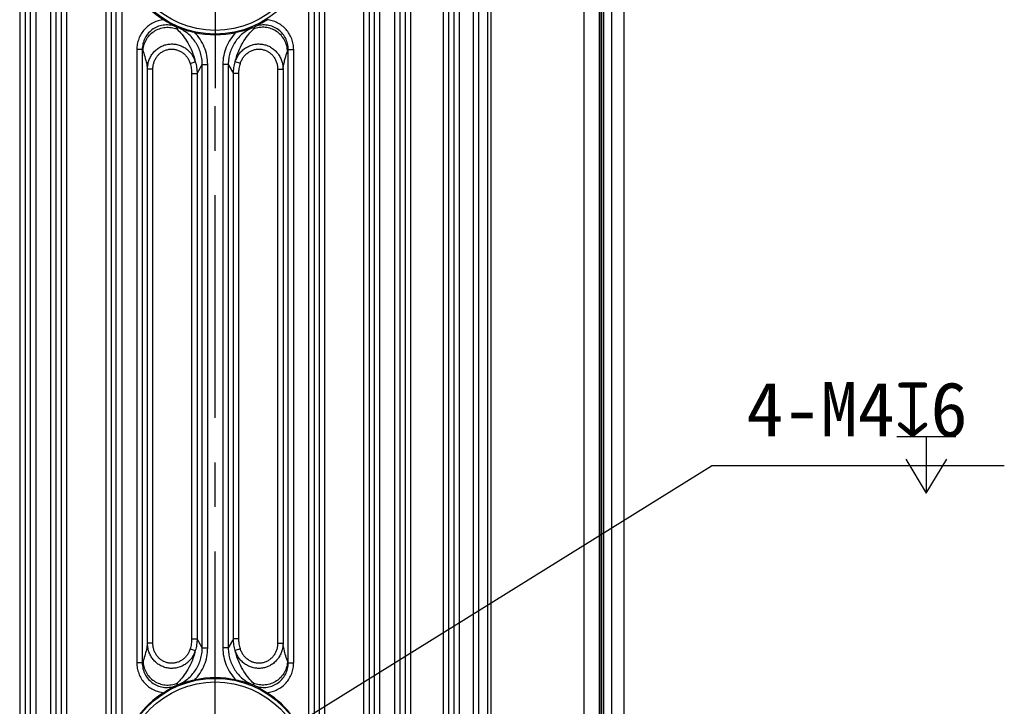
# Model space of a CAD drawing. Header units: millimetres. Extents: x 91 to 529, y 19 to 401.
# Tile 37 of 45: x 475 to 529, y 203 to 241. Entities that reach past the tile are written whole.
import ezdxf

# ---------------------------------------------------------------- set-up
doc = ezdxf.new("R2010")
doc.units = ezdxf.units.MM
doc.header["$LTSCALE"] = 32.67
doc.header["$PDMODE"] = 3
doc.header["$PDSIZE"] = 8
doc.linetypes.add('CENTER', pattern=[0.6, 0.375, -0.075, 0.075, -0.075])
doc.layers.get('0').update_dxf_attribs({"linetype": 'CONTINUOUS'})
doc.layers.get('Defpoints').update_dxf_attribs({"linetype": 'CONTINUOUS'})
for name, color, linetype in [('00_COMPONENTS', 7, 'CONTINUOUS'), ('03_ALL_AXES', 7, 'CONTINUOUS'), ('51__DRAFT_DIMS', 7, 'CONTINUOUS')]:
    doc.layers.add(name, color=color, linetype=linetype)
doc.styles.get("Standard").update_dxf_attribs({"font": 'simfang.ttf'})
doc.dimstyles.new('DIMSTYLE_4', dxfattribs={"dimtxt": 3, "dimasz": 3, "dimexe": 2.5, "dimexo": 0.5, "dimtad": 1, "dimdsep": 46, "dimtxsty": 'STANDARD', "dimblk": '_FILLED', "dimblk1": '_FILLED', "dimblk2": '_FILLED', "dimcen": 0.09, "dimclrt": 3, "dimazin": 2, "dimtp": 0.1, "dimtm": 0.1, "dimtfac": 1, "dimtofl": 0, "dimtmove": 0, "dimatfit": 1, "dimldrblk": '_FILLED', "dimfxl": 1, "dimtolj": 1, "dimarcsym": 0})

# ---------------------------------------------------------------- blocks, each defined once
blk = doc.blocks.new('_FILLED')
at = {"color": 0, "linetype": 'ByBlock'}
blk.add_solid([(0, 0), (-1, 0.167), (-1, -0.167)], dxfattribs=at)
blk = doc.blocks.new('*D14')
at = {"layer": '51__DRAFT_DIMS', "color": 0, "lineweight": -2}
for p in [(486.439, 200.236), (528.999, 216.665)]:
    blk.add_line(p, (512.894, 216.665), dxfattribs=at)
at = {"layer": 'Defpoints', "color": 0}
for p in [(487.289, 200.763), (483.891, 198.653)]:
    blk.add_point(p, dxfattribs=at)
at = {"layer": '51__DRAFT_DIMS', "color": 0, "linetype": 'ByBlock', "lineweight": -2, "xscale": 3, "yscale": 3, "zscale": 3, "rotation": 211.8413369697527}
blk.add_blockref('_FILLED', (483.891, 198.653), dxfattribs=at)
at = {"layer": '51__DRAFT_DIMS', "color": 3, "insert": (514.808, 221.29), "char_height": 3, "attachment_point": 1, "line_spacing_factor": 0.9}
blk.add_mtext('\\A1;{4-M4{\\fgdt;x}6}', dxfattribs=at)

msp = doc.modelspace()

# ---------------------------------------------------------------- linework, layer by layer
at = {"layer": '00_COMPONENTS', "color": 7}
for p, q in [((508.065, 263.008), (508.065, 182.408)), ((506.865, 200.25), (506.865, 241.966))]:
    msp.add_line(p, q, dxfattribs=at)
at = {"layer": '00_COMPONENTS', "color": 4}
for p, q in [((474.831, 257.899), (474.831, 187.518)), ((475.13, 257.899), (475.13, 187.518)), ((477.129, 187.518), (477.129, 257.899)), ((477.429, 187.518), (477.429, 257.899)), ((479.561, 257.899), (479.561, 187.518)), ((479.86, 257.899), (479.86, 187.518)), ((491.319, 187.518), (491.319, 257.899)), ((491.619, 187.518), (491.619, 257.899)), ((493.751, 257.899), (493.751, 187.518)), ((494.05, 257.899), (494.05, 187.518)), ((496.049, 187.518), (496.049, 257.899)), ((496.349, 187.518), (496.349, 257.899)), ((498.13, 257.899), (498.13, 187.518)), ((498.43, 257.899), (498.43, 187.518)), ((500.587, 187.518), (500.587, 257.899)), ((505.894, 187.518), (505.894, 257.899)), ((506.723, 187.518), (506.723, 257.899)), ((506.948, 257.899), (506.948, 187.518)), ((507.382, 257.899), (507.382, 187.518)), ((475.415, 254.637), (475.415, 190.779)), ((475.714, 254.637), (475.714, 190.779)), ((476.545, 190.779), (476.545, 254.637)), ((476.845, 190.779), (476.845, 254.637)), ((480.145, 190.779), (480.145, 254.637)), ((491.035, 254.637), (491.035, 190.779)), ((494.335, 254.637), (494.335, 190.779)), ((494.634, 254.637), (494.634, 190.779)), ((495.465, 190.779), (495.465, 254.637)), ((495.765, 190.779), (495.765, 254.637)), ((498.714, 254.637), (498.714, 190.779)), ((499.014, 254.637), (499.014, 190.779)), ((499.771, 254.637), (499.771, 190.779)), ((500.069, 254.637), (500.069, 190.779)), ((500.752, 248.143), (500.752, 194.073)), ((480.444, 244.427), (480.444, 200.99)), ((490.735, 200.99), (490.735, 244.427)), ((506.765, 200.25), (506.765, 241.966)), ((483.486, 240.708), (483.53, 240.792)), ((487.649, 240.792), (487.693, 240.708)), ((481.275, 239.581), (481.275, 205.836)), ((481.575, 239.581), (481.275, 239.581)), ((481.575, 239.581), (481.575, 205.836)), ((489.605, 205.836), (489.605, 239.581)), ((489.605, 239.581), (489.904, 239.581)), ((489.904, 205.836), (489.904, 239.581)), ((484.207, 238.82), (484.493, 238.908)), ((486.972, 238.82), (486.686, 238.908)), ((481.859, 206.914), (481.859, 238.503)), ((482.159, 238.503), (481.859, 238.503)), ((482.159, 206.914), (482.159, 238.503)), ((484.59, 238.262), (484.875, 238.761)), ((484.875, 206.655), (484.875, 238.761)), ((484.875, 238.761), (485.174, 238.761)), ((485.174, 206.655), (485.174, 238.761)), ((486.005, 238.761), (486.005, 206.655)), ((486.305, 238.761), (486.005, 238.761)), ((486.305, 238.761), (486.305, 206.655)), ((486.305, 238.761), (486.589, 238.262)), ((489.021, 238.503), (489.021, 206.914)), ((489.021, 238.503), (489.32, 238.503)), ((489.32, 238.503), (489.32, 206.914)), ((484.291, 238.262), (484.291, 207.155)), ((484.291, 238.262), (484.59, 238.262)), ((484.59, 238.262), (484.59, 207.155)), ((486.589, 207.155), (486.589, 238.262)), ((486.889, 238.262), (486.589, 238.262)), ((486.889, 207.155), (486.889, 238.262)), ((484.291, 207.155), (484.59, 207.155)), ((484.875, 206.655), (484.59, 207.155)), ((486.589, 207.155), (486.305, 206.655)), ((486.889, 207.155), (486.589, 207.155)), ((482.159, 206.914), (481.859, 206.914)), ((484.207, 206.596), (484.493, 206.509)), ((484.875, 206.655), (485.174, 206.655)), ((486.305, 206.655), (486.005, 206.655)), ((486.972, 206.596), (486.686, 206.509)), ((489.021, 206.914), (489.32, 206.914)), ((481.575, 205.836), (481.275, 205.836)), ((489.605, 205.836), (489.904, 205.836)), ((483.53, 204.625), (483.486, 204.709)), ((487.693, 204.709), (487.649, 204.625))]:
    msp.add_line(p, q, dxfattribs=at)
for centre, radius in [((485.59, 245.708), 5.269), ((485.59, 245.708), 5.07), ((485.59, 199.708), 5.269), ((485.59, 199.708), 5.07)]:
    msp.add_circle(centre, radius, dxfattribs=at)
at = {"layer": '00_COMPONENTS', "color": 7}
for centre, start, end in [((485.59, 245.708), 193.9881, 237.6867), ((485.59, 245.708), 257.5118, 282.4882), ((485.59, 199.708), 77.5118, 102.4882), ((485.59, 199.708), 122.3133, 166.0119), ((485.59, 199.708), 13.9881, 57.6867)]:
    msp.add_arc(centre, 5.303, start, end, dxfattribs=at)
at = {"layer": '00_COMPONENTS', "color": 4}
for centre, radius, start, end in [((503.717, 246.058), 20.926, 194.4852, 194.8128), ((467.375, 246.08), 21.017, 345.1879, 345.5141), ((514.781, 252.243), 35.539, 200.8728, 201.0647), ((456.238, 252.305), 35.711, 338.9358, 339.1268), ((514.942, 193.112), 35.711, 158.9358, 159.1268), ((456.399, 193.173), 35.538, 20.8728, 21.0646), ((503.804, 199.336), 21.017, 165.1879, 165.5141), ((467.463, 199.359), 20.926, 14.4852, 14.8128)]:
    msp.add_arc(centre, radius, start, end, dxfattribs=at)
for points, knots in [([(482.755, 241.227), (482.655, 241.217), (482.455, 241.179), (482.172, 241.066), (481.914, 240.904), (481.691, 240.697), (481.509, 240.452), (481.375, 240.178), (481.293, 239.885), (481.275, 239.682), (481.275, 239.581)], [0, 0, 0, 0, 0.124997, 0.249993, 0.37499, 0.499989, 0.624988, 0.74999, 0.874994, 1, 1, 1, 1]), ([(489.904, 239.581), (489.904, 239.682), (489.886, 239.885), (489.804, 240.178), (489.67, 240.452), (489.489, 240.697), (489.266, 240.904), (489.008, 241.066), (488.724, 241.179), (488.525, 241.217), (488.424, 241.227)], [0, 0, 0, 0, 0.125005, 0.250009, 0.375011, 0.500011, 0.625009, 0.750006, 0.875003, 1, 1, 1, 1]), ([(483.456, 240.823), (483.354, 240.868), (483.138, 240.933), (482.801, 240.947), (482.471, 240.877), (482.169, 240.727), (481.914, 240.507), (481.721, 240.231), (481.601, 239.916), (481.574, 239.692), (481.575, 239.581)], [0, 0, 0, 0, 0.124997, 0.250001, 0.37501, 0.50002, 0.625026, 0.750025, 0.875016, 1, 1, 1, 1]), ([(481.617, 239.47), (481.618, 239.579), (481.647, 239.798), (481.769, 240.106), (481.962, 240.376), (482.215, 240.592), (482.513, 240.741), (482.838, 240.814), (483.17, 240.807), (483.385, 240.749), (483.486, 240.708)], [0, 0, 0, 0, 0.124356, 0.249012, 0.373983, 0.499208, 0.624568, 0.749912, 0.875092, 1, 1, 1, 1]), ([(483.486, 240.708), (483.579, 240.619), (483.768, 240.417), (484.034, 240.048), (484.304, 239.546), (484.44, 239.144), (484.493, 238.908)], [0, 0, 0, 0, 0.184356, 0.396258, 0.652199, 1, 1, 1, 1]), ([(484.875, 238.761), (484.875, 238.869), (484.859, 239.084), (484.789, 239.4), (484.674, 239.702), (484.516, 239.985), (484.318, 240.241), (484.085, 240.465), (483.822, 240.652), (483.629, 240.75), (483.53, 240.792)], [0, 0, 0, 0, 0.124997, 0.249995, 0.374994, 0.499994, 0.624995, 0.749997, 0.874999, 1, 1, 1, 1]), ([(485.174, 238.761), (485.174, 238.925), (485.142, 239.253), (485, 239.725), (484.768, 240.161), (484.559, 240.416), (484.443, 240.531)], [0, 0, 0, 0, 0.250003, 0.500005, 0.750004, 1, 1, 1, 1]), ([(486.736, 240.531), (486.621, 240.416), (486.412, 240.161), (486.18, 239.725), (486.037, 239.253), (486.005, 238.925), (486.005, 238.761)], [0, 0, 0, 0, 0.249996, 0.499995, 0.749996, 1, 1, 1, 1]), ([(487.649, 240.792), (487.55, 240.75), (487.358, 240.652), (487.094, 240.465), (486.861, 240.241), (486.663, 239.985), (486.505, 239.702), (486.39, 239.4), (486.32, 239.084), (486.305, 238.869), (486.305, 238.761)], [0, 0, 0, 0, 0.125002, 0.250004, 0.375006, 0.500007, 0.625006, 0.750005, 0.875003, 1, 1, 1, 1]), ([(486.686, 238.908), (486.74, 239.144), (486.876, 239.546), (487.145, 240.048), (487.412, 240.417), (487.6, 240.619), (487.693, 240.708)], [0, 0, 0, 0, 0.347804, 0.603743, 0.815645, 1, 1, 1, 1]), ([(489.562, 239.47), (489.561, 239.579), (489.533, 239.798), (489.411, 240.106), (489.217, 240.376), (488.964, 240.592), (488.666, 240.741), (488.342, 240.814), (488.009, 240.807), (487.795, 240.749), (487.693, 240.708)], [0, 0, 0, 0, 0.124356, 0.249012, 0.373983, 0.499208, 0.624568, 0.749912, 0.875092, 1, 1, 1, 1]), ([(489.605, 239.581), (489.605, 239.692), (489.578, 239.916), (489.459, 240.231), (489.265, 240.507), (489.01, 240.727), (488.708, 240.877), (488.378, 240.947), (488.041, 240.933), (487.826, 240.868), (487.724, 240.823)], [0, 0, 0, 0, 0.124983, 0.249974, 0.374974, 0.49998, 0.62499, 0.75, 0.875005, 1, 1, 1, 1]), ([(481.617, 239.47), (481.664, 239.348), (481.731, 239.144), (481.811, 238.82), (481.846, 238.62), (481.859, 238.503)], [0, 0, 0, 0, 0.391875, 0.644591, 1, 1, 1, 1]), ([(481.859, 238.503), (481.86, 238.584), (481.873, 238.745), (481.934, 238.981), (482.033, 239.203), (482.169, 239.405), (482.339, 239.58), (482.538, 239.721), (482.759, 239.824), (482.996, 239.883), (483.24, 239.898), (483.482, 239.867), (483.714, 239.792), (483.929, 239.677), (484.12, 239.525), (484.281, 239.343), (484.408, 239.135), (484.469, 238.985), (484.493, 238.908)], [0, 0, 0, 0, 0.062383, 0.124813, 0.18728, 0.249776, 0.312296, 0.374835, 0.437387, 0.499946, 0.562505, 0.625058, 0.687599, 0.750124, 0.81263, 0.875112, 0.93757, 1, 1, 1, 1]), ([(482.159, 238.503), (482.159, 238.567), (482.169, 238.694), (482.213, 238.881), (482.288, 239.057), (482.393, 239.218), (482.524, 239.358), (482.679, 239.472), (482.853, 239.554), (483.039, 239.602), (483.23, 239.613), (483.421, 239.587), (483.603, 239.526), (483.77, 239.433), (483.919, 239.311), (484.043, 239.165), (484.142, 239), (484.189, 238.881), (484.207, 238.82)], [0, 0, 0, 0, 0.062518, 0.12503, 0.187536, 0.250038, 0.312535, 0.375027, 0.437516, 0.500003, 0.562491, 0.62498, 0.687472, 0.749968, 0.812469, 0.874975, 0.937485, 1, 1, 1, 1]), ([(486.686, 238.908), (486.71, 238.985), (486.771, 239.135), (486.899, 239.343), (487.06, 239.525), (487.251, 239.677), (487.465, 239.792), (487.698, 239.867), (487.94, 239.898), (488.183, 239.883), (488.42, 239.824), (488.641, 239.721), (488.84, 239.58), (489.01, 239.405), (489.147, 239.203), (489.246, 238.981), (489.306, 238.745), (489.32, 238.584), (489.32, 238.503)], [0, 0, 0, 0, 0.062429, 0.124886, 0.187369, 0.249874, 0.312399, 0.374939, 0.437492, 0.500051, 0.56261, 0.625162, 0.687701, 0.750222, 0.812719, 0.875185, 0.937616, 1, 1, 1, 1]), ([(486.972, 238.82), (486.991, 238.881), (487.038, 239), (487.136, 239.165), (487.261, 239.311), (487.409, 239.433), (487.577, 239.526), (487.759, 239.587), (487.949, 239.613), (488.141, 239.602), (488.327, 239.554), (488.5, 239.472), (488.655, 239.358), (488.787, 239.218), (488.891, 239.057), (488.966, 238.881), (489.011, 238.694), (489.021, 238.567), (489.021, 238.503)], [0, 0, 0, 0, 0.062514, 0.125024, 0.187529, 0.250029, 0.312525, 0.375017, 0.437506, 0.499993, 0.562481, 0.62497, 0.687463, 0.74996, 0.812462, 0.874969, 0.937482, 1, 1, 1, 1]), ([(489.32, 238.503), (489.334, 238.62), (489.369, 238.82), (489.449, 239.144), (489.515, 239.348), (489.562, 239.47)], [0, 0, 0, 0, 0.35541, 0.608126, 1, 1, 1, 1]), ([(484.493, 238.908), (484.525, 238.803), (484.574, 238.59), (484.59, 238.371), (484.59, 238.262)], [0, 0, 0, 0, 0.5, 1, 1, 1, 1]), ([(486.589, 238.262), (486.589, 238.371), (486.606, 238.59), (486.654, 238.803), (486.686, 238.908)], [0, 0, 0, 0, 0.499994, 1, 1, 1, 1]), ([(484.207, 238.82), (484.235, 238.73), (484.277, 238.545), (484.291, 238.356), (484.291, 238.262)], [0, 0, 0, 0, 0.499997, 1, 1, 1, 1]), ([(486.889, 238.262), (486.889, 238.356), (486.903, 238.545), (486.945, 238.73), (486.972, 238.82)], [0, 0, 0, 0, 0.499998, 1, 1, 1, 1]), ([(484.291, 207.155), (484.291, 207.06), (484.277, 206.871), (484.235, 206.687), (484.207, 206.596)], [0, 0, 0, 0, 0.499998, 1, 1, 1, 1]), ([(484.59, 207.155), (484.59, 207.045), (484.574, 206.827), (484.525, 206.613), (484.493, 206.509)], [0, 0, 0, 0, 0.499994, 1, 1, 1, 1]), ([(486.686, 206.509), (486.654, 206.613), (486.606, 206.827), (486.589, 207.045), (486.589, 207.155)], [0, 0, 0, 0, 0.5, 1, 1, 1, 1]), ([(486.972, 206.596), (486.945, 206.687), (486.903, 206.871), (486.889, 207.06), (486.889, 207.155)], [0, 0, 0, 0, 0.499997, 1, 1, 1, 1]), ([(481.859, 206.914), (481.846, 206.796), (481.811, 206.596), (481.731, 206.273), (481.664, 206.068), (481.617, 205.947)], [0, 0, 0, 0, 0.35541, 0.608126, 1, 1, 1, 1]), ([(484.493, 206.509), (484.469, 206.432), (484.408, 206.281), (484.281, 206.074), (484.12, 205.892), (483.929, 205.74), (483.714, 205.624), (483.482, 205.55), (483.24, 205.519), (482.996, 205.534), (482.759, 205.593), (482.538, 205.696), (482.339, 205.837), (482.169, 206.012), (482.033, 206.213), (481.934, 206.436), (481.873, 206.671), (481.86, 206.833), (481.859, 206.914)], [0, 0, 0, 0, 0.062429, 0.124886, 0.187369, 0.249874, 0.312399, 0.374939, 0.437492, 0.500051, 0.56261, 0.625162, 0.687701, 0.750222, 0.812719, 0.875185, 0.937616, 1, 1, 1, 1]), ([(484.207, 206.596), (484.189, 206.535), (484.142, 206.416), (484.043, 206.252), (483.919, 206.106), (483.77, 205.984), (483.603, 205.891), (483.421, 205.83), (483.23, 205.804), (483.039, 205.815), (482.853, 205.863), (482.679, 205.945), (482.524, 206.059), (482.393, 206.198), (482.288, 206.36), (482.213, 206.536), (482.169, 206.723), (482.159, 206.85), (482.159, 206.914)], [0, 0, 0, 0, 0.062514, 0.125024, 0.187529, 0.250029, 0.312525, 0.375017, 0.437506, 0.499993, 0.562481, 0.62497, 0.687463, 0.74996, 0.812462, 0.874969, 0.937482, 1, 1, 1, 1]), ([(484.493, 206.509), (484.44, 206.273), (484.304, 205.871), (484.034, 205.369), (483.768, 205), (483.579, 204.797), (483.486, 204.709)], [0, 0, 0, 0, 0.347804, 0.603743, 0.815645, 1, 1, 1, 1]), ([(483.53, 204.625), (483.629, 204.667), (483.822, 204.764), (484.085, 204.952), (484.318, 205.176), (484.516, 205.432), (484.674, 205.714), (484.789, 206.017), (484.859, 206.333), (484.875, 206.548), (484.875, 206.655)], [0, 0, 0, 0, 0.125002, 0.250004, 0.375006, 0.500007, 0.625006, 0.750005, 0.875003, 1, 1, 1, 1]), ([(484.443, 204.885), (484.559, 205.001), (484.768, 205.256), (485, 205.691), (485.142, 206.164), (485.174, 206.492), (485.174, 206.655)], [0, 0, 0, 0, 0.249996, 0.499995, 0.749996, 1, 1, 1, 1]), ([(486.005, 206.655), (486.005, 206.492), (486.037, 206.164), (486.18, 205.691), (486.412, 205.256), (486.621, 205.001), (486.736, 204.885)], [0, 0, 0, 0, 0.250003, 0.500005, 0.750004, 1, 1, 1, 1]), ([(486.305, 206.655), (486.305, 206.548), (486.32, 206.333), (486.39, 206.017), (486.505, 205.714), (486.663, 205.432), (486.861, 205.176), (487.094, 204.952), (487.358, 204.764), (487.55, 204.667), (487.649, 204.625)], [0, 0, 0, 0, 0.124997, 0.249995, 0.374994, 0.499994, 0.624995, 0.749997, 0.874999, 1, 1, 1, 1]), ([(489.32, 206.914), (489.32, 206.833), (489.306, 206.671), (489.246, 206.436), (489.147, 206.213), (489.01, 206.012), (488.84, 205.837), (488.641, 205.696), (488.42, 205.593), (488.183, 205.534), (487.94, 205.519), (487.698, 205.55), (487.465, 205.624), (487.251, 205.74), (487.06, 205.892), (486.899, 206.074), (486.771, 206.281), (486.71, 206.432), (486.686, 206.509)], [0, 0, 0, 0, 0.062383, 0.124813, 0.18728, 0.249776, 0.312296, 0.374835, 0.437387, 0.499946, 0.562505, 0.625058, 0.687599, 0.750124, 0.81263, 0.875112, 0.93757, 1, 1, 1, 1]), ([(487.693, 204.709), (487.6, 204.797), (487.412, 205), (487.145, 205.369), (486.876, 205.871), (486.74, 206.273), (486.686, 206.509)], [0, 0, 0, 0, 0.184356, 0.396258, 0.652199, 1, 1, 1, 1]), ([(489.021, 206.914), (489.021, 206.85), (489.011, 206.723), (488.966, 206.536), (488.891, 206.36), (488.787, 206.198), (488.655, 206.059), (488.5, 205.945), (488.327, 205.863), (488.141, 205.815), (487.949, 205.804), (487.759, 205.83), (487.577, 205.891), (487.409, 205.984), (487.261, 206.106), (487.136, 206.252), (487.038, 206.416), (486.991, 206.535), (486.972, 206.596)], [0, 0, 0, 0, 0.062518, 0.12503, 0.187536, 0.250038, 0.312535, 0.375027, 0.437516, 0.500003, 0.562491, 0.62498, 0.687472, 0.749968, 0.812469, 0.874975, 0.937485, 1, 1, 1, 1]), ([(489.562, 205.947), (489.515, 206.068), (489.449, 206.273), (489.369, 206.596), (489.334, 206.796), (489.32, 206.914)], [0, 0, 0, 0, 0.391875, 0.644591, 1, 1, 1, 1]), ([(481.617, 205.947), (481.618, 205.838), (481.647, 205.618), (481.769, 205.31), (481.962, 205.04), (482.215, 204.824), (482.513, 204.675), (482.838, 204.602), (483.17, 204.609), (483.385, 204.668), (483.486, 204.709)], [0, 0, 0, 0, 0.124356, 0.249012, 0.373983, 0.499208, 0.624568, 0.749912, 0.875092, 1, 1, 1, 1]), ([(489.562, 205.947), (489.561, 205.838), (489.533, 205.618), (489.411, 205.31), (489.217, 205.04), (488.964, 204.824), (488.666, 204.675), (488.342, 204.602), (488.009, 204.609), (487.795, 204.668), (487.693, 204.709)], [0, 0, 0, 0, 0.124356, 0.249012, 0.373983, 0.499208, 0.624568, 0.749912, 0.875092, 1, 1, 1, 1]), ([(481.275, 205.836), (481.275, 205.735), (481.293, 205.532), (481.375, 205.239), (481.509, 204.965), (481.691, 204.72), (481.914, 204.513), (482.172, 204.35), (482.455, 204.238), (482.655, 204.2), (482.755, 204.19)], [0, 0, 0, 0, 0.125005, 0.250009, 0.375011, 0.500011, 0.625009, 0.750006, 0.875003, 1, 1, 1, 1]), ([(481.575, 205.836), (481.574, 205.724), (481.601, 205.501), (481.721, 205.186), (481.914, 204.91), (482.169, 204.689), (482.471, 204.539), (482.801, 204.47), (483.138, 204.484), (483.354, 204.549), (483.456, 204.593)], [0, 0, 0, 0, 0.124983, 0.249974, 0.374974, 0.49998, 0.62499, 0.75, 0.875005, 1, 1, 1, 1]), ([(487.724, 204.593), (487.826, 204.549), (488.041, 204.484), (488.378, 204.47), (488.708, 204.539), (489.01, 204.689), (489.265, 204.91), (489.459, 205.186), (489.578, 205.501), (489.605, 205.724), (489.605, 205.836)], [0, 0, 0, 0, 0.124997, 0.250001, 0.37501, 0.50002, 0.625026, 0.750025, 0.875016, 1, 1, 1, 1]), ([(488.424, 204.19), (488.525, 204.2), (488.724, 204.238), (489.008, 204.35), (489.266, 204.513), (489.489, 204.72), (489.67, 204.965), (489.804, 205.239), (489.886, 205.532), (489.904, 205.735), (489.904, 205.836)], [0, 0, 0, 0, 0.124997, 0.249993, 0.37499, 0.499988, 0.624988, 0.74999, 0.874994, 1, 1, 1, 1])]:
    msp.add_open_spline(points, degree=3, knots=knots, dxfattribs=at)
at = {"layer": '00_COMPONENTS', "color": 7}
for points, knots in [([(482.755, 241.227), (482.815, 241.189), (483.044, 241.046), (483.278, 240.913), (483.456, 240.823)], [0, 0, 0, 0, 0.263676, 1, 1, 1, 1]), ([(487.724, 240.823), (487.84, 240.882), (488.076, 241.011), (488.306, 241.152), (488.424, 241.227)], [0, 0, 0, 0, 0.482041, 1, 1, 1, 1]), ([(483.53, 240.792), (483.675, 240.739), (483.977, 240.642), (484.285, 240.566), (484.443, 240.531)], [0, 0, 0, 0, 0.487046, 1, 1, 1, 1]), ([(486.736, 240.531), (486.895, 240.566), (487.203, 240.642), (487.505, 240.739), (487.649, 240.792)], [0, 0, 0, 0, 0.512954, 1, 1, 1, 1]), ([(484.443, 204.885), (484.285, 204.85), (483.977, 204.775), (483.675, 204.678), (483.53, 204.625)], [0, 0, 0, 0, 0.512955, 1, 1, 1, 1]), ([(487.649, 204.625), (487.505, 204.678), (487.203, 204.775), (486.895, 204.85), (486.736, 204.885)], [0, 0, 0, 0, 0.487046, 1, 1, 1, 1]), ([(483.456, 204.593), (483.34, 204.535), (483.103, 204.405), (482.873, 204.264), (482.755, 204.19)], [0, 0, 0, 0, 0.482041, 1, 1, 1, 1]), ([(488.424, 204.19), (488.306, 204.264), (488.076, 204.405), (487.84, 204.535), (487.724, 204.593)], [0, 0, 0, 0, 0.517959, 1, 1, 1, 1])]:
    msp.add_open_spline(points, degree=3, knots=knots, dxfattribs=at)
at = {"layer": '03_ALL_AXES', "color": 1, "linetype": 'CENTER'}
for p in [(485.59, 245.708), (485.59, 199.708)]:
    msp.add_line(p, (485.59, 237.458), dxfattribs=at)
at = {"layer": '51__DRAFT_DIMS', "color": 3}
for p, q in [((523.083, 218.29), (526.333, 218.29)), ((524.708, 218.29), (524.708, 215.165))]:
    msp.add_line(p, q, dxfattribs=at)
msp.add_lwpolyline([(523.583, 217.04), (524.708, 215.165), (525.833, 217.04)], dxfattribs=at)

# ---------------------------------------------------------------- dimensions: what is measured, and where the dimension line sits
at = {"layer": '51__DRAFT_DIMS', "color": 4}
dim = msp.add_diameter_dim_2p(p1=(487.289, 200.763), p2=(483.891, 198.653), text='{4-M<>{\\fgdt;x}6}', dimstyle='DIMSTYLE_4', override={"dimtih": 1, "dimtoh": 1, "dimpost": '<>'}, dxfattribs=at)
dim.commit()
dim.dimension.update_dxf_attribs({"geometry": '*D14', "text_midpoint": (521.904, 216.665), "dimtype": 163})

doc.saveas('drawing.dxf')
